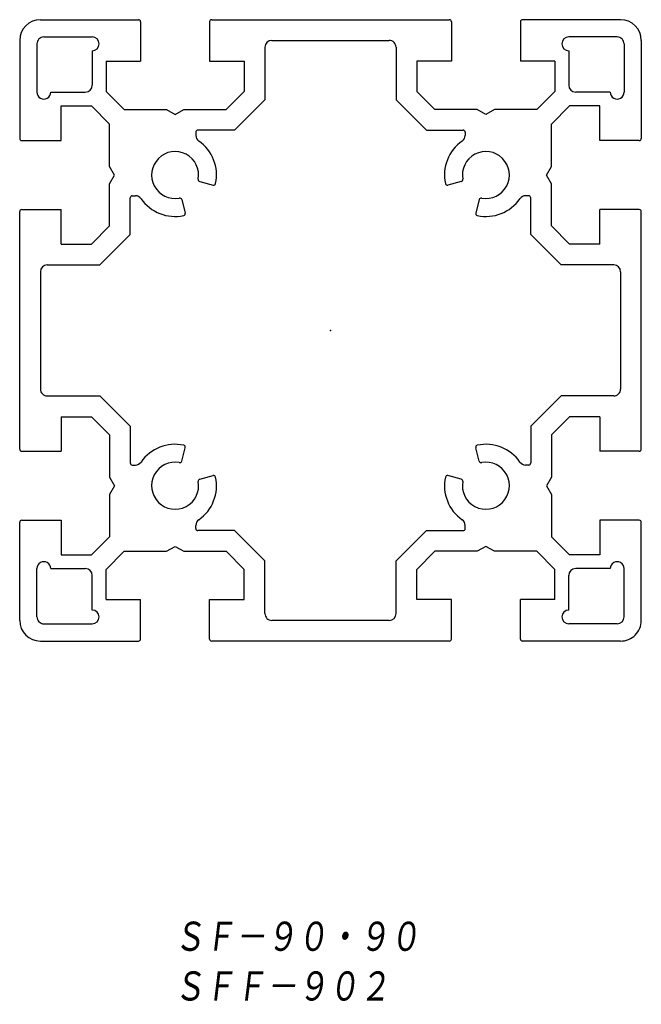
# Model space of a CAD drawing. Extents: x -45 to 45, y -98 to 45.
import ezdxf

# ---------------------------------------------------------------- set-up
doc = ezdxf.new("R2010")
doc.units = 0
doc.layers.get('0').update_dxf_attribs({"linetype": 'CONTINUOUS'})
doc.styles.get("Standard").update_dxf_attribs({"font": 'txt', "bigfont": 'BIGFONT'})

msp = doc.modelspace()

# ---------------------------------------------------------------- linework, layer by layer
at = {"color": 7, "linetype": 'CONTINUOUS'}
for p, q in [((-41.999969, 44.999985), (-27.799957, 44.999985)), ((-27.499969, 44.699997), (-27.499969, 38.999985)), ((-17.499969, 44.699997), (-17.499969, 38.999985)), ((-17.200012, 44.999985), (17.200012, 44.999985)), ((17.5, 44.699997), (17.5, 38.999985)), ((27.5, 44.699997), (27.5, 38.999985)), ((42.000061, 44.999985), (27.799988, 44.999985)), ((-44.999969, 41.999985), (-44.999969, 27.800003)), ((-42.499969, 41.499985), (-42.499969, 34.499985)), ((-41.499969, 42.499985), (-34.499969, 42.499985)), ((-8.5, 41.999985), (8.5, 41.999985)), ((41.500061, 42.499985), (34.500061, 42.499985)), ((42.500061, 41.499985), (42.500061, 34.499985)), ((45.000061, 41.999985), (45.000061, 27.800003)), ((-34.499969, 40.499985), (-34.499969, 35.499985)), ((-9.5, 40.999985), (-9.5, 33.378647)), ((9.5, 40.999985), (9.5, 33.378647)), ((34.500061, 40.499985), (34.500061, 35.499985)), ((-32.499969, 38.999985), (-32.499969, 34.621323)), ((-32.499969, 38.999985), (-27.499969, 38.999985)), ((-17.499969, 38.999985), (-12.5, 38.999985)), ((-12.5, 38.999985), (-12.5, 34.621323)), ((17.5, 38.999985), (12.5, 38.999985)), ((12.5, 38.999985), (12.5, 34.621323)), ((32.500061, 38.999985), (27.5, 38.999985)), ((32.500061, 38.999985), (32.500061, 34.621323)), ((-40.499969, 34.499985), (-35.499969, 34.499985)), ((-32.499889, 34.621372), (-29.878578, 32.000061)), ((-15.121301, 31.999998), (-12.49999, 34.621307)), ((15.121362, 31.999979), (12.500051, 34.621288)), ((32.499969, 34.621372), (29.87866, 32.000061)), ((40.500061, 34.499985), (35.500061, 34.499985)), ((-13.878575, 28.999996), (-9.499901, 33.378674)), ((13.878613, 29.000032), (9.500003, 33.378643)), ((-38.999969, 27.499985), (-38.999969, 32.499985)), ((-38.999969, 32.499985), (-34.621307, 32.499985)), ((-31.999908, 29.878721), (-34.62122, 32.500034)), ((-29.878632, 31.999985), (-23.749969, 31.999985)), ((-23.749943, 31.999985), (-22.499958, 31.278305)), ((-22.499924, 31.278282), (-21.249937, 31.999962)), ((-21.249969, 31.999985), (-15.121338, 31.999985)), ((21.25, 31.999985), (15.121338, 31.999985)), ((22.500031, 31.278309), (21.250046, 31.999989)), ((23.750051, 31.999958), (22.500065, 31.278278)), ((29.878662, 31.999985), (23.75, 31.999985)), ((31.999968, 29.878706), (34.621277, 32.500015)), ((39.000061, 32.499985), (34.621277, 32.499985)), ((39.000061, 27.499985), (39.000061, 32.499985)), ((-31.999969, 23.749985), (-31.999969, 29.878677)), ((-19.499969, 28.700012), (-19.499969, 28.244583)), ((-13.878662, 29.000015), (-19.199921, 29.000015)), ((13.878662, 29.000015), (19.200012, 29.000015)), ((19.5, 28.700012), (19.5, 28.244583)), ((32.000061, 23.749985), (32.000061, 29.878677)), ((-44.699982, 27.499985), (-38.999969, 27.499985)), ((44.700012, 27.499985), (39.000061, 27.499985)), ((-31.278307, 22.499992), (-31.999987, 23.749979)), ((31.278339, 22.50001), (32.000019, 23.749994)), ((-31.999945, 21.249985), (-31.278265, 22.499971)), ((-18.93775, 21.545513), (-17.001772, 21.02677)), ((18.937895, 21.545504), (17.001917, 21.02676)), ((32.000038, 21.250032), (31.27836, 22.500019)), ((-31.999969, 15.121338), (-31.999969, 21.25)), ((32.000061, 15.121338), (32.000061, 21.25)), ((-28.999969, 13.878662), (-28.999969, 19.199982)), ((-28.699921, 19.5), (-28.244537, 19.5)), ((-21.545435, 18.937838), (-21.026684, 17.001829)), ((21.545578, 18.937838), (21.026831, 17.001844)), ((28.700012, 19.5), (28.244568, 19.5)), ((29, 13.878662), (29, 19.199982)), ((-44.999969, -17.200012), (-44.999969, 17.200012)), ((-44.699982, 17.5), (-38.999969, 17.5)), ((-38.999969, 12.5), (-38.999969, 17.5)), ((39.000061, 12.5), (39.000061, 17.5)), ((44.700012, 17.5), (39.000061, 17.5)), ((45.000061, -17.200012), (45.000061, 17.200012)), ((-34.621288, 12.50001), (-31.999958, 15.121341)), ((34.62133, 12.500013), (32.000019, 15.121323)), ((-28.999947, 13.878663), (-33.378643, 9.499968)), ((29.000027, 13.878714), (33.378746, 9.499995)), ((-38.999969, 12.5), (-34.621307, 12.5)), ((39.000061, 12.5), (34.621277, 12.5)), ((-40.999969, 9.5), (-33.378632, 9.5)), ((41.000061, 9.5), (33.378723, 9.5)), ((-41.999969, 8.5), (-41.999969, -8.5)), ((42.000061, 8.5), (42.000061, -8.5)), ((-40.999969, -9.5), (-33.378632, -9.5)), ((-28.999966, -13.878672), (-33.378666, -9.499974)), ((29.000002, -13.878678), (33.378681, -9.500003)), ((41.000061, -9.5), (33.378723, -9.5)), ((-38.999969, -12.5), (-34.621307, -12.5)), ((-38.999969, -12.5), (-38.999969, -17.5)), ((-34.62125, -12.500017), (-31.999941, -15.121327)), ((34.621334, -12.50002), (32.000023, -15.12133)), ((39.000061, -12.5), (34.621277, -12.5)), ((39.000061, -12.5), (39.000061, -17.5)), ((-28.999969, -13.878693), (-28.999969, -19.200012)), ((29, -13.878693), (29, -19.200012)), ((-31.999969, -15.121338), (-31.999969, -21.25)), ((32.000061, -15.121338), (32.000061, -21.25)), ((-21.545431, -18.937876), (-21.026684, -17.001883)), ((21.545568, -18.937857), (21.026825, -17.001879)), ((-44.699982, -17.5), (-38.999969, -17.5)), ((44.700012, -17.5), (39.000061, -17.5)), ((-28.699921, -19.5), (-28.244537, -19.5)), ((28.700012, -19.5), (28.244568, -19.5)), ((-31.99995, -21.250051), (-31.278271, -22.500036)), ((-18.937748, -21.545582), (-17.001768, -21.026838)), ((18.937958, -21.545565), (17.001978, -21.026821)), ((32.000084, -21.250032), (31.278404, -22.500019)), ((-31.278322, -22.499996), (-32.000004, -23.749983)), ((31.27829, -22.500021), (31.999969, -23.750006)), ((-31.999969, -23.75), (-31.999969, -29.878693)), ((32.000061, -23.75), (32.000061, -29.878693)), ((-44.999969, -42), (-44.999969, -27.799988)), ((-44.699982, -27.5), (-38.999969, -27.5)), ((-38.999969, -27.5), (-38.999969, -32.5)), ((-19.499969, -28.700043), (-19.499969, -28.244598)), ((19.5, -28.700043), (19.5, -28.244598)), ((44.700012, -27.5), (39.000061, -27.5)), ((39.000061, -27.5), (39.000061, -32.5)), ((45.000061, -42), (45.000061, -27.799988)), ((-31.999899, -29.87871), (-34.621231, -32.500042)), ((-13.878662, -29.000031), (-19.199921, -29.000031)), ((-13.878577, -29.000025), (-9.499946, -33.378658)), ((13.878636, -28.999996), (9.499982, -33.378651)), ((13.878662, -29.000031), (19.200012, -29.000031)), ((31.999981, -29.878714), (34.621292, -32.500027)), ((-23.749983, -32.000031), (-22.499945, -31.27832)), ((-22.49995, -31.278324), (-21.249966, -32.000004)), ((22.500046, -31.278328), (21.250059, -32.000008)), ((23.750076, -32.000031), (22.499985, -31.27829)), ((-38.999969, -32.5), (-34.621307, -32.5)), ((-32.499908, -34.621403), (-29.878576, -32.000069)), ((-29.878632, -32), (-23.749969, -32)), ((-21.249969, -32), (-15.121338, -32)), ((-15.121283, -31.999983), (-12.499972, -34.621292)), ((15.121344, -32.000008), (12.500033, -34.621319)), ((21.25, -32), (15.121338, -32)), ((29.878662, -32), (23.75, -32)), ((32.499969, -34.62138), (29.878658, -32.000069)), ((39.000061, -32.5), (34.621277, -32.5)), ((-9.5, -41), (-9.5, -33.378693)), ((9.5, -41), (9.5, -33.378693)), ((-42.499969, -41.500031), (-42.499969, -34.5)), ((-40.499969, -34.5), (-35.499969, -34.5)), ((-34.499969, -40.5), (-34.499969, -35.5)), ((-32.499969, -39), (-32.499969, -34.621307)), ((-12.5, -39), (-12.5, -34.621307)), ((12.5, -39), (12.5, -34.621307)), ((32.500061, -39), (32.500061, -34.621307)), ((34.500061, -40.5), (34.500061, -35.5)), ((40.500061, -34.5), (35.500061, -34.5)), ((42.500061, -41.500031), (42.500061, -34.5)), ((-32.499969, -39), (-27.499969, -39)), ((-27.499969, -44.699982), (-27.499969, -39)), ((-17.499969, -44.699982), (-17.499969, -39)), ((-17.499969, -39), (-12.5, -39)), ((17.5, -39), (12.5, -39)), ((17.5, -44.699982), (17.5, -39)), ((32.500061, -39), (27.5, -39)), ((27.5, -44.699982), (27.5, -39)), ((-41.499969, -42.500031), (-34.499969, -42.500031)), ((8.5, -42), (-8.5, -42)), ((41.500061, -42.500031), (34.500061, -42.500031)), ((-41.999969, -45), (-27.799957, -45)), ((17.200012, -45), (-17.200012, -45)), ((42.000061, -45), (27.799988, -45))]:
    msp.add_line(p, q, dxfattribs=at)
for centre, radius, start, end in [((-41.999969, 41.999985), 3, 89.999982, 179.99996), ((-27.799957, 44.699997), 0.3, 0, 89.999982), ((-17.200012, 44.699997), 0.3, 89.999982, 179.99996), ((17.200012, 44.699997), 0.3, 0.00003597, 90.000016), ((27.799988, 44.699997), 0.3, 90.000016, 180.00001), ((42.000061, 41.999985), 3, 0.00003597, 90.000016), ((-41.499969, 41.499985), 1, 90.000003, 180.00001), ((-34.499969, 41.499985), 1, 270.00002, 89.999982), ((-8.5, 40.999985), 1, 90.000037, 180.00002), ((8.5, 40.999985), 1, 359.99997, 90.000023), ((34.500061, 41.499985), 1, 90.000016, 269.99997), ((41.500061, 41.499985), 1, 0, 90.000003), ((-41.499969, 34.499985), 1, 179.99998, 0.00001002), ((-35.499969, 35.499985), 1, 270.00002, 0), ((35.500061, 35.499985), 1, 179.99999, 269.99997), ((41.500061, 34.499985), 1, 179.99999, 0.00001002), ((-19.199921, 28.700012), 0.3, 90.000003, 180.00001), ((19.200012, 28.700012), 0.3, 0, 90.000003), ((-44.699982, 27.800003), 0.3, 179.99998, 270.00003), ((-18.499969, 28.244583), 1, 179.99999, 235.15011), ((-22.499969, 22.5), 6, 348.01696, 55.150096), ((22.5, 22.5), 6, 124.8499, 191.98304), ((18.5, 28.244583), 1, 304.8499, 0), ((44.700012, 27.800003), 0.3, 269.99997, 0.00002231), ((-22.499969, 22.5), 3.4, 349.65071, 280.34929), ((22.5, 22.5), 3.4, 259.6507, 190.34929), ((-18.860199, 21.835327), 0.3, 169.65071, 255), ((18.860229, 21.835327), 0.3, 284.99999, 10.349289), ((-16.924194, 21.316559), 0.3, 255, 348.01696), ((16.924194, 21.316559), 0.3, 191.98304, 285), ((-28.699921, 19.199982), 0.3, 90.000003, 180.00001), ((-28.244537, 18.5), 1, 34.849903, 90.000003), ((-22.499969, 22.5), 6, 214.8499, 281.98304), ((-21.835297, 18.860199), 0.3, 15.000006, 100.34929), ((22.5, 22.5), 6, 258.01696, 325.1501), ((21.835327, 18.860199), 0.3, 79.650709, 164.99999), ((28.244568, 18.5), 1, 90.000003, 145.1501), ((28.700012, 19.199982), 0.3, 0, 90.000003), ((-44.699982, 17.200012), 0.3, 89.999982, 179.99996), ((44.700012, 17.200012), 0.3, 0.00003597, 90.000016), ((-21.316559, 16.924225), 0.3, 281.98305, 15.000006), ((21.316589, 16.924225), 0.3, 164.99999, 258.01695), ((-40.999969, 8.5), 1, 89.999982, 179.99996), ((41.000061, 8.5), 1, 0.00003597, 90.000016), ((-40.999969, -8.5), 1, 179.99998, 270.00003), ((41.000061, -8.5), 1, 269.99997, 0.00002231), ((-22.499969, -22.5), 6, 78.016962, 145.1501), ((-21.316559, -16.924225), 0.3, 344.99999, 78.016955), ((21.316589, -16.924225), 0.3, 101.98304, 195), ((22.5, -22.5), 6, 34.849903, 101.98304), ((-44.699982, -17.200012), 0.3, 179.99998, 270.00003), ((44.700012, -17.200012), 0.3, 269.99997, 0.00002231), ((-28.699921, -19.200012), 0.3, 179.99999, 270), ((-28.244537, -18.5), 1, 270, 325.1501), ((-22.499969, -22.5), 3.4, 79.650709, 10.349277), ((-21.835297, -18.860199), 0.3, 259.65071, 344.99999), ((22.5, -22.5), 3.4, 169.65071, 100.34929), ((21.835327, -18.860199), 0.3, 195.00001, 280.34929), ((28.244568, -18.5), 1, 214.8499, 270), ((28.700012, -19.200012), 0.3, 270, 0), ((-22.499969, -22.500031), 6, 304.8499, 11.983037), ((-16.924194, -21.316559), 0.3, 11.983043, 105), ((22.5, -22.500031), 6, 168.01696, 235.15011), ((16.924194, -21.316559), 0.3, 74.999999, 168.01696), ((-18.860199, -21.835327), 0.3, 105, 190.34929), ((18.860229, -21.835327), 0.3, 349.65071, 75.000006), ((-44.699982, -27.799988), 0.3, 89.999982, 179.99996), ((-18.499969, -28.244598), 1, 124.8499, 180.00001), ((18.5, -28.244598), 1, 0, 55.150096), ((44.700012, -27.799988), 0.3, 0.00003597, 90.000016), ((-19.199921, -28.700043), 0.3, 179.99999, 270), ((19.200012, -28.700043), 0.3, 270, 0), ((-41.499969, -34.5), 1, 0, 180.00002), ((41.500061, -34.5), 1, 359.99998, 180.00001), ((-35.499969, -35.5), 1, 0, 89.999982), ((35.500061, -35.5), 1, 90.000016, 180.00001), ((-34.499969, -41.5), 1, 270.00002, 89.999982), ((-8.5, -41), 1, 179.99998, 270.00003), ((8.5, -41), 1, 270.00004, 0.00001799), ((34.500061, -41.5), 1, 90.000016, 269.99997), ((-41.999969, -42), 3, 179.99998, 269.99997), ((-41.499969, -41.500031), 1, 179.99999, 270), ((41.500061, -41.500031), 1, 270, 0), ((42.000061, -42), 3, 270.00002, 0.00002231), ((-27.799957, -44.699982), 0.3, 270.00002, 0), ((-17.200012, -44.699982), 0.3, 179.99998, 270.00003), ((17.200012, -44.699982), 0.3, 269.99997, 0.00002231), ((27.799988, -44.699982), 0.3, 179.99999, 269.99997)]:
    msp.add_arc(centre, radius, start, end, dxfattribs=at)
msp.add_point((0, 0), dxfattribs=at)
msp.add_point((0, 0), dxfattribs=at)
msp.add_point((0, 0), dxfattribs=at)

# ---------------------------------------------------------------- texts
at = {"color": 7, "linetype": 'CONTINUOUS', "oblique": 7.0000001}
for s, width, p in [('ＳＦ－９０・９０\u3000\u3000', 0.844476, (-22.699745, -90.322997)), ('ＳＦＦ－９０２', 0.846339, (-22.699745, -97.522997))]:
    msp.add_text(s, height=4.8000002, dxfattribs=dict(at, width=width)).set_placement(p)

doc.saveas('drawing.dxf')
